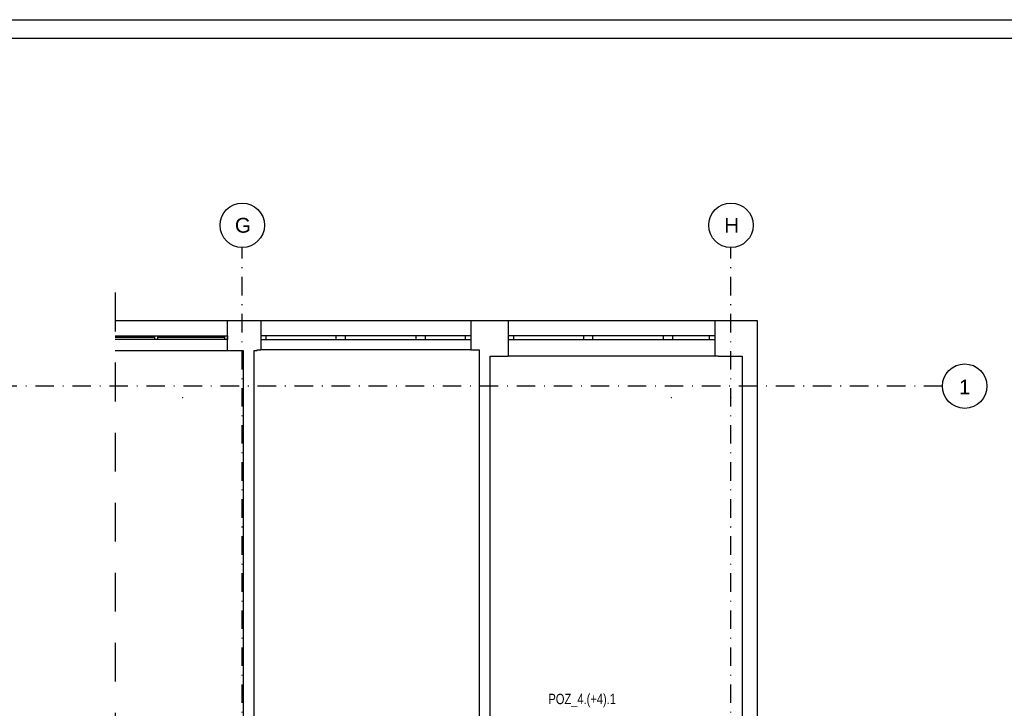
# Model space of a CAD drawing. Header units: metres. Extents: x -1395 to 3805, y -1606 to 1418.
# Tile 10 of 11: x 1456 to 2785, y 434 to 1364. Entities that reach past the tile are written whole.
import ezdxf
from ezdxf.enums import TextEntityAlignment as Align

# ---------------------------------------------------------------- set-up
doc = ezdxf.new("R2010")
doc.units = ezdxf.units.M
doc.header["$LTSCALE"] = 50
doc.header["$MEASUREMENT"] = 0
for name, pattern in [('DASHDOTX2', [1, 0.5, -0.25, 0, -0.25]), ('DO', [1, 0.5, -0.24, 0.02, -0.24]), ('DP', [0.63, 0.35, -0.28])]:
    doc.linetypes.add(name, pattern=pattern)
for name, color, linetype in [('A_osie', 7, 'Continuous'), ('BS_lpd', 1, 'DP'), ('BS_ram', 2, 'Continuous'), ('BZ_osd', 1, 'DO'), ('BZ_txs', 2, 'Continuous'), ('k3_sciany istn', 1, 'DP')]:
    doc.layers.add(name, color=color, linetype=linetype)
doc.styles.add('BIKTS', font='bikromsw.shx', dxfattribs={"width": 0.85})
doc.styles.add('GENERATED_STYLE_1', font='arial.ttf')

msp = doc.modelspace()

# ---------------------------------------------------------------- linework, layer by layer
at = {"layer": 'A_osie', "color": 18, "linetype": 'DASHDOTX2', "lineweight": 5}
for p in [(2499.34, 869.21), (2499.34, 869.21), (1675.74, 853.79), (1675.74, 853.79), (1756.17, 853.79), (1756.17, 853.79), (2335.74, 853.79), (2335.74, 853.79), (2416.17, 853.79), (2416.17, 853.79)]:
    msp.add_point(p, dxfattribs=at)
at = {"layer": 'BS_lpd', "ltscale": 3}
msp.add_line((1584.45, 995.42), (1584.45, -840.71), dxfattribs=at)
at = {"layer": 'BS_ram', "color": 1}
msp.add_lwpolyline([(-1395.38, -1606.3), (-1395.38, 1363.7), (3804.62, 1363.7), (3804.62, -1606.3)], close=True, dxfattribs=at)
at = {"layer": 'BS_ram'}
msp.add_lwpolyline([(-1245.38, -1581.3), (-1245.38, 1338.7), (3779.62, 1338.7), (3779.62, -1581.3)], close=True, dxfattribs=at)
at = {"layer": 'BZ_osd'}
for p, q in [((1756.17, -908.39), (1756.17, 1056.3)), ((2416.17, -908.39), (2416.17, 1056.3)), ((2701.85, 869.21), (-1149.82, 869.21))]:
    msp.add_line(p, q, dxfattribs=at)
at = {"layer": 'BZ_osd', "color": 7, "linetype": 'Continuous'}
for centre in [(1756.17, 1086.3), (2416.17, 1086.3), (2731.85, 869.21)]:
    msp.add_circle(centre, 30, dxfattribs=at)
at = {"layer": 'k3_sciany istn', "linetype": 'Continuous'}
for p, q in [((1736.17, 957.31), (1584.45, 957.31)), ((1736.17, 917.31), (1736.17, 957.31)), ((1781.17, 957.31), (1781.17, 937.31)), ((2064.87, 957.31), (1781.17, 957.31)), ((2064.87, 957.31), (2064.87, 937.31)), ((2115.35, 957.31), (2115.35, 937.31)), ((2399.05, 957.31), (2115.35, 957.31)), ((2394.35, 957.31), (2394.35, 937.31)), ((2451.85, 247.61), (2451.85, 957.31)), ((1584.45, 937.31), (1736.17, 937.31)), ((1637.71, 934.81), (1584.45, 934.81)), ((1736.17, 932.31), (1584.45, 932.31)), ((1637.71, 937.31), (1637.71, 932.31)), ((1641.71, 937.31), (1641.71, 932.31)), ((1732.17, 934.81), (1641.71, 934.81)), ((1732.17, 937.31), (1732.17, 932.31)), ((1736.17, 937.31), (1736.17, 932.31)), ((1781.17, 937.31), (1781.17, 932.31)), ((1788.67, 937.31), (1781.17, 937.31)), ((1781.17, 937.31), (1781.17, 932.31)), ((1781.17, 932.31), (1781.17, 918.31)), ((1781.17, 932.31), (1788.67, 932.31)), ((1788.67, 932.31), (1788.67, 937.31)), ((1882.67, 937.31), (1788.67, 937.31)), ((1788.67, 932.31), (1882.67, 932.31)), ((1889.17, 937.31), (1882.67, 937.31)), ((1882.67, 937.31), (1882.67, 932.31)), ((1882.67, 932.31), (1889.17, 932.31)), ((1895.67, 937.31), (1889.17, 937.31)), ((1889.17, 932.31), (1895.67, 932.31)), ((1895.67, 932.31), (1895.67, 937.31)), ((1990.67, 937.31), (1895.67, 937.31)), ((1895.67, 932.31), (1990.67, 932.31)), ((1997.17, 937.31), (1990.67, 937.31)), ((1990.67, 937.31), (1990.67, 932.31)), ((1990.67, 932.31), (1997.17, 932.31)), ((2003.67, 937.31), (1997.17, 937.31)), ((1997.17, 932.31), (2003.67, 932.31)), ((2003.67, 932.31), (2003.67, 937.31)), ((2057.37, 937.31), (2003.67, 937.31)), ((2003.67, 932.31), (2057.37, 932.31)), ((2064.87, 937.31), (2057.37, 937.31)), ((2057.37, 937.31), (2057.37, 932.31)), ((2057.37, 932.31), (2064.87, 932.31)), ((2064.87, 937.31), (2064.87, 932.31)), ((2064.87, 937.31), (2064.87, 932.31)), ((2064.87, 932.31), (2064.87, 918.31)), ((2115.35, 937.31), (2115.35, 932.31)), ((2122.85, 937.31), (2115.35, 937.31)), ((2115.35, 937.31), (2115.35, 932.31)), ((2115.35, 932.31), (2115.35, 909.81)), ((2115.35, 932.31), (2122.85, 932.31)), ((2122.85, 932.31), (2122.85, 937.31)), ((2216.85, 937.31), (2122.85, 937.31)), ((2122.85, 932.31), (2216.85, 932.31)), ((2223.35, 937.31), (2216.85, 937.31)), ((2216.85, 937.31), (2216.85, 932.31)), ((2216.85, 932.31), (2223.35, 932.31)), ((2229.85, 937.31), (2223.35, 937.31)), ((2223.35, 932.31), (2229.85, 932.31)), ((2229.85, 932.31), (2229.85, 937.31)), ((2324.85, 937.31), (2229.85, 937.31)), ((2229.85, 932.31), (2324.85, 932.31)), ((2331.35, 937.31), (2324.85, 937.31)), ((2324.85, 937.31), (2324.85, 932.31)), ((2324.85, 932.31), (2331.35, 932.31)), ((2337.85, 937.31), (2331.35, 937.31)), ((2331.35, 932.31), (2337.85, 932.31)), ((2337.85, 932.31), (2337.85, 937.31)), ((2391.55, 937.31), (2337.85, 937.31)), ((2337.85, 932.31), (2391.55, 932.31)), ((2394.35, 937.31), (2386.85, 937.31)), ((2386.85, 937.31), (2386.85, 932.31)), ((2386.85, 932.31), (2394.35, 932.31)), ((2394.35, 937.31), (2394.35, 932.31)), ((2394.35, 937.31), (2394.35, 932.31)), ((2394.35, 932.31), (2394.35, 909.81)), ((2064.87, 918.31), (1781.17, 918.31)), ((1584.45, 917.31), (1736.17, 917.31)), ((2399.05, 909.81), (2115.35, 909.81))]:
    msp.add_line(p, q, dxfattribs=at)
at = {"layer": 'k3_sciany istn', "linetype": 'Continuous', "flags": 128}
for points in [[(1776.17, 957.31), (1736.17, 957.31)], [(1781.17, 957.31), (1776.17, 957.31)], [(2091.17, 957.31), (2064.87, 957.31)], [(2115.35, 957.31), (2091.17, 957.31)], [(2451.85, 957.31), (2399.05, 957.31)], [(1776.17, 917.31), (1776.17, 918.31)], [(1776.17, 918.31), (1781.17, 918.31)], [(2064.87, 918.31), (2076.17, 918.31)], [(2076.17, 918.31), (2076.17, 286.23)], [(1736.17, 917.31), (1757.25, 917.31)], [(1757.25, 917.31), (1757.25, 286.23)], [(1772.25, 917.31), (1776.17, 917.31)], [(1772.25, 286.23), (1772.25, 917.31)], [(2091.17, 286.23), (2091.17, 909.81)], [(2091.17, 909.81), (2115.35, 909.81)], [(2091.17, 909.81), (2091.17, 909.81)], [(2399.05, 909.81), (2431.35, 909.81)], [(2431.35, 909.81), (2431.35, 286.23)]]:
    msp.add_lwpolyline(points, dxfattribs=at)

# ---------------------------------------------------------------- texts
at = {"layer": 'BZ_osd', "color": 7, "linetype": 'Continuous', "style": 'GENERATED_STYLE_1'}
for tag, text, p in [('G', 'C', (1757.15, 1086.3)), ('H', 'C', (2417.15, 1086.3)), ('1', '1', (2731.85, 868.06))]:
    msp.add_attdef(tag, text=text, height=20, dxfattribs=at).set_placement(p, align=Align.MIDDLE_CENTER)
at = {"layer": 'BZ_txs', "style": 'BIKTS', "width": 0.8}
msp.add_text('POZ_4.(+4).1', height=14, dxfattribs=at).set_placement((2169.67, 440.05))

doc.saveas('drawing.dxf')
